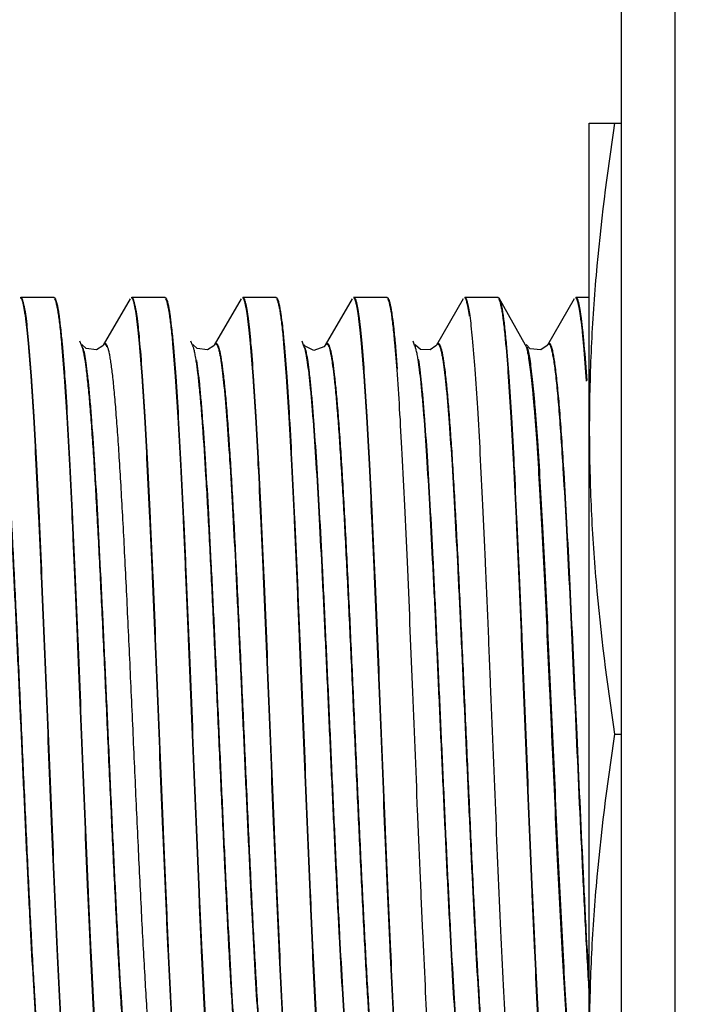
# Model space of a CAD drawing. Header units: inches. Extents: x 0.2 to 16.8, y 0.2 to 10.8.
# Tile 10 of 42: x 8.777 to 8.968, y 4.212 to 4.49. Entities that reach past the tile are written whole.
import ezdxf

# ---------------------------------------------------------------- set-up
doc = ezdxf.new("R2010")
doc.units = ezdxf.units.IN
doc.header["$LTSCALE"] = 0.935
doc.header["$MEASUREMENT"] = 0
doc.layers.get('0').update_dxf_attribs({"linetype": 'CONTINUOUS'})
doc.layers.add('DIMENSIONS', color=7, linetype='CONTINUOUS')
doc.styles.get("Standard").update_dxf_attribs({"font": 'txt', "width": 0.8})
doc.dimstyles.new('DIMSTYLE_1', dxfattribs={"dimtxt": 0.125, "dimasz": 0.18, "dimexe": 0.18, "dimexo": 0.0625, "dimgap": 0.09, "dimtad": 0, "dimtih": 1, "dimtoh": 1, "dimdec": 3, "dimzin": 4, "dimdsep": 46, "dimtxsty": 'STANDARD', "dimblk": '_FILLED', "dimblk1": '_FILLED', "dimblk2": '_FILLED', "dimcen": 0.09, "dimadec": 0, "dimazin": 0, "dimtp": 0.01, "dimtm": 0.01, "dimtfac": 1, "dimtdec": 3, "dimtofl": 0, "dimtmove": 0, "dimatfit": 3, "dimldrblk": '_FILLED', "dimfxl": 1, "dimtolj": 1, "dimtzin": 4, "dimarcsym": 0})

# ---------------------------------------------------------------- blocks, each defined once
blk = doc.blocks.new('*D23')
at = {"layer": 'DIMENSIONS', "color": 2, "linetype": 'CONTINUOUS'}
for p, q in [((8.6575, 5.3208), (8.6575, 5.08797)), ((8.6575, 5.08797), (8.44252, 4.92306)), ((8.44252, 4.92306), (8.44252, 2.62067))]:
    blk.add_line(p, q, dxfattribs=at)
at = {"layer": 'DIMENSIONS', "color": 2, "linetype": 'CONTINUOUS', "insert": (8.38002, 2.55817), "char_height": 0.125, "width": 1.225, "attachment_point": 3, "rotation": 90, "line_spacing_factor": 0.9}
blk.add_mtext('.403{\\Ftxt.shx;\\W1.000000;\\H0.125000; }[10.22]', dxfattribs=at)
blk = doc.blocks.new('_FILLED')
at = {"color": 0, "linetype": 'BYBLOCK'}
blk.add_solid([(0, 0), (-1, 0.1736), (-1, -0.1736)], dxfattribs=at)

msp = doc.modelspace()

# ---------------------------------------------------------------- linework, layer by layer
at = {"color": 7, "linetype": 'CONTINUOUS'}
for p, q in [((8.94661, 3.14341), (8.94661, 8.18241)), ((8.96177, 3.16341), (8.96177, 8.16241)), ((8.93758, 4.46041), (8.94661, 4.46041)), ((8.93758, 4.11641), (8.93758, 4.46041)), ((8.77755, 4.41141), (8.78686, 4.41141)), ((8.78686, 4.41141), (8.78721, 4.41111)), ((8.78721, 4.41111), (8.78734, 4.41085)), ((8.80832, 4.41097), (8.80077, 4.39793)), ((8.8088, 4.41141), (8.81811, 4.41141)), ((8.81811, 4.41141), (8.81846, 4.41111)), ((8.81846, 4.41111), (8.81859, 4.41085)), ((8.83957, 4.41097), (8.83202, 4.39793)), ((8.84005, 4.41141), (8.84936, 4.41141)), ((8.84936, 4.41141), (8.84971, 4.41111)), ((8.84971, 4.41111), (8.84984, 4.41085)), ((8.87082, 4.41097), (8.86327, 4.39793)), ((8.8713, 4.41141), (8.88061, 4.41141)), ((8.88061, 4.41141), (8.88096, 4.41111)), ((8.88096, 4.41111), (8.8811, 4.41082)), ((8.90207, 4.41097), (8.89452, 4.39793)), ((8.90255, 4.41141), (8.91186, 4.41141)), ((8.91186, 4.41141), (8.91221, 4.41111)), ((8.91962, 4.39794), (8.91221, 4.41111)), ((8.91221, 4.41111), (8.91234, 4.41085)), ((8.93333, 4.41097), (8.92578, 4.39793)), ((8.9338, 4.41141), (8.93758, 4.41141)), ((8.78898, 4.3989), (8.78903, 4.39837)), ((8.78913, 4.39892), (8.78917, 4.39838)), ((8.79463, 4.39793), (8.79421, 4.39901)), ((8.80078, 4.39794), (8.80066, 4.39776)), ((8.82023, 4.3989), (8.82028, 4.39837)), ((8.82038, 4.39892), (8.82042, 4.39838)), ((8.82588, 4.39793), (8.82546, 4.39901)), ((8.83203, 4.39794), (8.83191, 4.39776)), ((8.85149, 4.39878), (8.85153, 4.39835)), ((8.85164, 4.3988), (8.85168, 4.39836)), ((8.85713, 4.39793), (8.85671, 4.39901)), ((8.85733, 4.39796), (8.85726, 4.39807)), ((8.8634, 4.39806), (8.86288, 4.39743)), ((8.88275, 4.39866), (8.88338, 4.39101)), ((8.8829, 4.39866), (8.88351, 4.39115)), ((8.88838, 4.39793), (8.88796, 4.39901)), ((8.89453, 4.39794), (8.89438, 4.39772)), ((8.91399, 4.39878), (8.91403, 4.39837)), ((8.91414, 4.39879), (8.91417, 4.39839)), ((8.92578, 4.39795), (8.92567, 4.39778)), ((8.92578, 4.39795), (8.92578, 4.39793)), ((8.94471, 4.28841), (8.94661, 4.28841))]:
    msp.add_line(p, q, dxfattribs=at)
at = {"color": 9, "linetype": 'CONTINUOUS'}
for p, q in [((8.79501, 4.39696), (8.79463, 4.39793)), ((8.83203, 4.39794), (8.83215, 4.39811)), ((8.85745, 4.39713), (8.85713, 4.39793)), ((8.91995, 4.39713), (8.91962, 4.39794)), ((8.93398, 4.28825), (8.93355, 4.29764)), ((8.93412, 4.28826), (8.93369, 4.29778))]:
    msp.add_line(p, q, dxfattribs=at)
at = {"color": 7, "linetype": 'CONTINUOUS'}
for points in [[(8.80066, 4.39776), (8.79887, 4.39656), (8.79593, 4.39694), (8.79476, 4.39808)], [(8.83191, 4.39776), (8.83011, 4.39656), (8.82717, 4.39695), (8.82601, 4.39808)], [(8.86288, 4.39743), (8.86008, 4.39642), (8.85756, 4.39766), (8.85733, 4.39796)], [(8.89438, 4.39772), (8.8928, 4.39662), (8.89009, 4.39673), (8.88863, 4.39789), (8.88851, 4.39806)], [(8.92567, 4.39778), (8.92393, 4.39658), (8.92097, 4.39693), (8.91976, 4.39808)]]:
    msp.add_lwpolyline(points, dxfattribs=at)
for points, knots in [([(8.94471, 4.46041), (8.94251, 4.44618), (8.93981, 4.42473), (8.93791, 4.39599), (8.93758, 4.38161), (8.93758, 4.37441)], [0, 0, 0, 0, 0.500357, 0.750239, 1, 1, 1, 1]), ([(8.77898, 4.40525), (8.77892, 4.40572), (8.7788, 4.4066), (8.77861, 4.40781), (8.77841, 4.40885), (8.77822, 4.4097), (8.77803, 4.41036), (8.77786, 4.4108), (8.77772, 4.41105), (8.77763, 4.41117), (8.77753, 4.41125), (8.77745, 4.41127), (8.77742, 4.41127)], [0, 0, 0, 0, 0.223049, 0.41756, 0.583461, 0.720751, 0.829578, 0.910449, 0.940862, 0.965124, 0.984186, 1, 1, 1, 1]), ([(8.77912, 4.4054), (8.779, 4.40625), (8.77883, 4.40745), (8.77856, 4.40893), (8.77837, 4.40977), (8.77819, 4.41044), (8.77802, 4.41088), (8.77788, 4.41115), (8.77777, 4.41131), (8.77766, 4.4114), (8.77759, 4.41141)], [0, 0, 0, 0, 0.411665, 0.57635, 0.713567, 0.823439, 0.906386, 0.938134, 0.963808, 1, 1, 1, 1]), ([(8.78708, 4.41097), (8.78718, 4.41079), (8.78736, 4.41033), (8.78759, 4.4095), (8.78782, 4.40839), (8.78805, 4.40701), (8.78828, 4.40535), (8.78862, 4.40263), (8.78884, 4.40044), (8.78898, 4.3989)], [0, 0, 0, 0, 0.049236, 0.119854, 0.212281, 0.326601, 0.462773, 0.620663, 1, 1, 1, 1]), ([(8.78734, 4.41085), (8.78743, 4.41064), (8.78759, 4.41012), (8.78781, 4.40922), (8.78803, 4.40809), (8.78835, 4.40609), (8.78873, 4.40301), (8.78899, 4.40038), (8.78913, 4.39892)], [0, 0, 0, 0, 0.057003, 0.133388, 0.229342, 0.344882, 0.6344, 1, 1, 1, 1]), ([(8.81023, 4.40525), (8.81017, 4.40572), (8.81005, 4.4066), (8.80986, 4.40781), (8.80966, 4.40885), (8.80947, 4.4097), (8.80928, 4.41036), (8.80911, 4.4108), (8.80897, 4.41105), (8.80888, 4.41117), (8.80878, 4.41125), (8.8087, 4.41127), (8.80867, 4.41127)], [0, 0, 0, 0, 0.223061, 0.417583, 0.583494, 0.720793, 0.829626, 0.910497, 0.940907, 0.965161, 0.984209, 1, 1, 1, 1]), ([(8.81037, 4.4054), (8.81025, 4.40625), (8.81008, 4.40745), (8.80981, 4.40893), (8.80962, 4.40977), (8.80944, 4.41044), (8.80927, 4.41088), (8.80913, 4.41115), (8.80902, 4.41131), (8.80891, 4.4114), (8.80884, 4.41141)], [0, 0, 0, 0, 0.411683, 0.576377, 0.713601, 0.823479, 0.906426, 0.938171, 0.963839, 1, 1, 1, 1]), ([(8.81833, 4.41097), (8.81843, 4.41079), (8.81861, 4.41033), (8.81883, 4.4095), (8.81907, 4.40839), (8.8193, 4.40701), (8.81953, 4.40536), (8.81987, 4.40263), (8.82009, 4.40044), (8.82023, 4.3989)], [0, 0, 0, 0, 0.049208, 0.119806, 0.212222, 0.32654, 0.462716, 0.620618, 1, 1, 1, 1]), ([(8.81859, 4.41085), (8.81868, 4.41064), (8.81884, 4.41012), (8.81906, 4.40922), (8.81928, 4.40809), (8.8196, 4.40609), (8.81998, 4.40301), (8.82024, 4.40038), (8.82038, 4.39892)], [0, 0, 0, 0, 0.056997, 0.133378, 0.22933, 0.344871, 0.634392, 1, 1, 1, 1]), ([(8.84148, 4.40525), (8.84142, 4.40572), (8.8413, 4.4066), (8.84111, 4.40781), (8.84091, 4.40885), (8.84072, 4.4097), (8.84053, 4.41036), (8.84036, 4.4108), (8.84022, 4.41105), (8.84013, 4.41117), (8.84003, 4.41125), (8.83995, 4.41127), (8.83992, 4.41127)], [0, 0, 0, 0, 0.22305, 0.417562, 0.583464, 0.720754, 0.829582, 0.910453, 0.940866, 0.965127, 0.984188, 1, 1, 1, 1]), ([(8.84162, 4.4054), (8.8415, 4.40625), (8.84133, 4.40745), (8.84106, 4.40893), (8.84087, 4.40977), (8.84069, 4.41044), (8.84052, 4.41088), (8.84038, 4.41115), (8.84027, 4.41131), (8.84016, 4.4114), (8.84009, 4.41141)], [0, 0, 0, 0, 0.411666, 0.576352, 0.71357, 0.823442, 0.906389, 0.938137, 0.963811, 1, 1, 1, 1]), ([(8.84958, 4.41097), (8.84968, 4.41079), (8.84986, 4.41033), (8.85009, 4.40949), (8.85032, 4.40837), (8.85056, 4.40697), (8.85079, 4.40531), (8.85113, 4.40255), (8.85135, 4.40034), (8.85149, 4.39878)], [0, 0, 0, 0, 0.049044, 0.11953, 0.211886, 0.326191, 0.462402, 0.620378, 1, 1, 1, 1]), ([(8.84984, 4.41085), (8.84993, 4.41064), (8.85009, 4.41012), (8.85031, 4.40921), (8.85053, 4.40806), (8.85085, 4.40605), (8.85124, 4.40294), (8.8515, 4.40028), (8.85164, 4.3988)], [0, 0, 0, 0, 0.056831, 0.133099, 0.228989, 0.344516, 0.634145, 1, 1, 1, 1]), ([(8.87273, 4.40525), (8.87267, 4.40572), (8.87255, 4.4066), (8.87236, 4.40781), (8.87216, 4.40885), (8.87197, 4.4097), (8.87178, 4.41036), (8.87161, 4.4108), (8.87147, 4.41105), (8.87138, 4.41117), (8.87128, 4.41125), (8.8712, 4.41127), (8.87117, 4.41127)], [0, 0, 0, 0, 0.22304, 0.417542, 0.583434, 0.720717, 0.829539, 0.91041, 0.940826, 0.965094, 0.984168, 1, 1, 1, 1]), ([(8.87287, 4.4054), (8.87275, 4.40625), (8.87258, 4.40745), (8.87231, 4.40893), (8.87212, 4.40977), (8.87194, 4.41044), (8.87177, 4.41088), (8.87163, 4.41115), (8.87152, 4.41131), (8.87141, 4.4114), (8.87134, 4.41141)], [0, 0, 0, 0, 0.41165, 0.576328, 0.713539, 0.823407, 0.906353, 0.938104, 0.963783, 1, 1, 1, 1]), ([(8.88083, 4.41097), (8.88093, 4.41079), (8.88111, 4.41033), (8.88134, 4.40948), (8.88157, 4.40835), (8.88181, 4.40694), (8.88205, 4.40525), (8.88239, 4.40246), (8.88261, 4.40023), (8.88275, 4.39866)], [0, 0, 0, 0, 0.048835, 0.119173, 0.211456, 0.325774, 0.462089, 0.620179, 1, 1, 1, 1]), ([(8.8811, 4.41082), (8.88119, 4.4106), (8.88136, 4.41007), (8.88158, 4.40915), (8.8818, 4.40799), (8.88212, 4.40596), (8.8825, 4.40282), (8.88276, 4.40015), (8.8829, 4.39866)], [0, 0, 0, 0, 0.057401, 0.134098, 0.230269, 0.345936, 0.635307, 1, 1, 1, 1]), ([(8.90387, 4.4061), (8.90381, 4.4065), (8.9037, 4.40725), (8.90352, 4.4083), (8.90334, 4.40919), (8.90316, 4.40992), (8.90299, 4.41049), (8.90283, 4.41087), (8.9027, 4.41108), (8.90259, 4.41121), (8.90249, 4.41127), (8.90242, 4.41127)], [0, 0, 0, 0, 0.222169, 0.41592, 0.581224, 0.718137, 0.826885, 0.908098, 0.938913, 0.963786, 1, 1, 1, 1]), ([(8.904, 4.40624), (8.9039, 4.40698), (8.90374, 4.40801), (8.90349, 4.40927), (8.90332, 4.41), (8.90314, 4.41057), (8.90299, 4.41095), (8.90287, 4.41118), (8.90276, 4.41132), (8.90266, 4.4114), (8.90259, 4.41141)], [0, 0, 0, 0, 0.408964, 0.572802, 0.709571, 0.81946, 0.902981, 0.935273, 0.961692, 1, 1, 1, 1]), ([(8.91208, 4.41097), (8.91218, 4.41079), (8.91236, 4.41033), (8.91259, 4.40949), (8.91282, 4.40837), (8.91306, 4.40697), (8.91329, 4.4053), (8.91363, 4.40254), (8.91385, 4.40034), (8.91399, 4.39878)], [0, 0, 0, 0, 0.04902, 0.119475, 0.211805, 0.326097, 0.46231, 0.620303, 1, 1, 1, 1]), ([(8.91234, 4.41085), (8.91243, 4.41064), (8.91259, 4.41013), (8.91281, 4.40922), (8.91303, 4.40807), (8.91325, 4.40668), (8.91348, 4.40504), (8.91379, 4.40239), (8.914, 4.40028), (8.91414, 4.39879)], [0, 0, 0, 0, 0.056653, 0.132781, 0.228582, 0.344076, 0.479209, 0.63382, 1, 1, 1, 1]), ([(8.93523, 4.40525), (8.93517, 4.40572), (8.93505, 4.4066), (8.93485, 4.40781), (8.93466, 4.40885), (8.93447, 4.4097), (8.93428, 4.41036), (8.93411, 4.4108), (8.93397, 4.41105), (8.93386, 4.4112), (8.93374, 4.41127), (8.93367, 4.41127)], [0, 0, 0, 0, 0.223254, 0.417948, 0.584009, 0.721433, 0.830361, 0.911288, 0.941705, 0.965946, 1, 1, 1, 1]), ([(8.93537, 4.4054), (8.93525, 4.40625), (8.93508, 4.40745), (8.93481, 4.40893), (8.93462, 4.40977), (8.93443, 4.41044), (8.93427, 4.41088), (8.93413, 4.41115), (8.93402, 4.41131), (8.93391, 4.4114), (8.93384, 4.41141)], [0, 0, 0, 0, 0.411754, 0.57648, 0.713733, 0.82363, 0.90658, 0.938314, 0.963958, 1, 1, 1, 1]), ([(8.79072, 4.17844), (8.79044, 4.18155), (8.78991, 4.1885), (8.7892, 4.19993), (8.78848, 4.21329), (8.78748, 4.23405), (8.78627, 4.26236), (8.78487, 4.29739), (8.78367, 4.32662), (8.78268, 4.34884), (8.78196, 4.36377), (8.78124, 4.37706), (8.78052, 4.38842), (8.7799, 4.39656), (8.77938, 4.40193), (8.77912, 4.40422), (8.77898, 4.40525)], [0, 0, 0, 0, 0.041203, 0.092016, 0.151308, 0.217827, 0.366612, 0.525542, 0.680903, 0.75301, 0.819292, 0.8783, 0.928784, 0.969624, 0.986167, 1, 1, 1, 1]), ([(8.79087, 4.17846), (8.79059, 4.18156), (8.79006, 4.18849), (8.78934, 4.1999), (8.78862, 4.21325), (8.78762, 4.23401), (8.78641, 4.26233), (8.78501, 4.2974), (8.78381, 4.32666), (8.78282, 4.34891), (8.7821, 4.36386), (8.78137, 4.37716), (8.78066, 4.38854), (8.78003, 4.39669), (8.77952, 4.40207), (8.77925, 4.40436), (8.77912, 4.4054)], [0, 0, 0, 0, 0.041066, 0.091769, 0.150982, 0.217447, 0.366202, 0.525182, 0.680642, 0.752807, 0.819146, 0.878206, 0.928734, 0.969606, 0.98616, 1, 1, 1, 1]), ([(8.82197, 4.17844), (8.82169, 4.18155), (8.82116, 4.18849), (8.82045, 4.19993), (8.81973, 4.21328), (8.81901, 4.22826), (8.81828, 4.24455), (8.8173, 4.26782), (8.81612, 4.29739), (8.81492, 4.32662), (8.81393, 4.34884), (8.81321, 4.36377), (8.81249, 4.37706), (8.81177, 4.38842), (8.81115, 4.39656), (8.81063, 4.40193), (8.81037, 4.40422), (8.81023, 4.40525)], [0, 0, 0, 0, 0.041197, 0.092005, 0.151295, 0.217812, 0.290099, 0.366596, 0.525527, 0.680892, 0.753002, 0.819286, 0.878296, 0.928782, 0.969623, 0.986167, 1, 1, 1, 1]), ([(8.82212, 4.17845), (8.82184, 4.18155), (8.82131, 4.18848), (8.82059, 4.1999), (8.81987, 4.21324), (8.81915, 4.22822), (8.81842, 4.2445), (8.81744, 4.2678), (8.81626, 4.29739), (8.81506, 4.32665), (8.81407, 4.3489), (8.81335, 4.36385), (8.81262, 4.37716), (8.81191, 4.38854), (8.81128, 4.39669), (8.81077, 4.40207), (8.8105, 4.40436), (8.81037, 4.4054)], [0, 0, 0, 0, 0.04106, 0.091759, 0.150968, 0.217431, 0.289692, 0.366185, 0.525167, 0.680632, 0.752799, 0.81914, 0.878203, 0.928732, 0.969605, 0.98616, 1, 1, 1, 1]), ([(8.85322, 4.17844), (8.85294, 4.18155), (8.85241, 4.18849), (8.8517, 4.19993), (8.85098, 4.21328), (8.85026, 4.22826), (8.84953, 4.24455), (8.84855, 4.26782), (8.84737, 4.29739), (8.84617, 4.32662), (8.84518, 4.34884), (8.84446, 4.36377), (8.84374, 4.37706), (8.84302, 4.38842), (8.8424, 4.39656), (8.84188, 4.40193), (8.84162, 4.40422), (8.84148, 4.40525)], [0, 0, 0, 0, 0.041198, 0.092006, 0.151296, 0.217813, 0.2901, 0.366597, 0.525528, 0.680893, 0.753002, 0.819286, 0.878297, 0.928782, 0.969623, 0.986167, 1, 1, 1, 1]), ([(8.85337, 4.17845), (8.85309, 4.18155), (8.85256, 4.18848), (8.85184, 4.1999), (8.85112, 4.21324), (8.8504, 4.22822), (8.84967, 4.24451), (8.84869, 4.2678), (8.84751, 4.29739), (8.84631, 4.32666), (8.84532, 4.3489), (8.8446, 4.36385), (8.84387, 4.37716), (8.84316, 4.38854), (8.84253, 4.39669), (8.84202, 4.40207), (8.84175, 4.40436), (8.84162, 4.4054)], [0, 0, 0, 0, 0.041061, 0.09176, 0.150969, 0.217433, 0.289693, 0.366187, 0.525168, 0.680633, 0.7528, 0.819141, 0.878203, 0.928732, 0.969605, 0.98616, 1, 1, 1, 1]), ([(8.88447, 4.17844), (8.88419, 4.18154), (8.88366, 4.18849), (8.88295, 4.19992), (8.88223, 4.21328), (8.88151, 4.22826), (8.88078, 4.24454), (8.8798, 4.26782), (8.87862, 4.29739), (8.87742, 4.32662), (8.87643, 4.34884), (8.87571, 4.36377), (8.87499, 4.37706), (8.87427, 4.38842), (8.87365, 4.39656), (8.87313, 4.40193), (8.87287, 4.40422), (8.87273, 4.40525)], [0, 0, 0, 0, 0.041195, 0.092001, 0.151289, 0.217804, 0.290091, 0.366588, 0.525521, 0.680887, 0.752998, 0.819283, 0.878295, 0.928781, 0.969623, 0.986167, 1, 1, 1, 1]), ([(8.88462, 4.17845), (8.88434, 4.18155), (8.88381, 4.18848), (8.88309, 4.19989), (8.88237, 4.21324), (8.88165, 4.22821), (8.88092, 4.2445), (8.87994, 4.26779), (8.87876, 4.29739), (8.87756, 4.32665), (8.87657, 4.3489), (8.87585, 4.36385), (8.87513, 4.37716), (8.87441, 4.38854), (8.87378, 4.39669), (8.87327, 4.40207), (8.873, 4.40436), (8.87287, 4.4054)], [0, 0, 0, 0, 0.041058, 0.091754, 0.150962, 0.217424, 0.289684, 0.366177, 0.52516, 0.680627, 0.752795, 0.819138, 0.878201, 0.928731, 0.969605, 0.98616, 1, 1, 1, 1]), ([(8.91558, 4.18178), (8.91531, 4.18512), (8.91479, 4.19248), (8.91409, 4.20446), (8.91338, 4.21821), (8.91239, 4.23922), (8.9112, 4.26751), (8.91004, 4.29654), (8.90908, 4.31992), (8.90837, 4.3367), (8.90765, 4.35246), (8.90694, 4.36687), (8.90623, 4.37961), (8.90553, 4.39043), (8.90491, 4.39814), (8.9044, 4.40316), (8.90414, 4.40528), (8.904, 4.40624)], [0, 0, 0, 0, 0.0447, 0.098443, 0.160145, 0.228482, 0.37922, 0.538001, 0.616232, 0.691487, 0.762164, 0.82679, 0.883981, 0.932563, 0.97149, 0.987089, 1, 1, 1, 1]), ([(8.93679, 4.38779), (8.93656, 4.39115), (8.93621, 4.39586), (8.93566, 4.40168), (8.93538, 4.40414), (8.93523, 4.40525)], [0, 0, 0, 0, 0.576432, 0.808066, 1, 1, 1, 1]), ([(8.93693, 4.38793), (8.9367, 4.39129), (8.93635, 4.396), (8.93579, 4.40182), (8.93551, 4.40428), (8.93537, 4.4054)], [0, 0, 0, 0, 0.576432, 0.808066, 1, 1, 1, 1]), ([(8.78903, 4.39837), (8.78931, 4.39528), (8.78984, 4.38836), (8.79055, 4.37697), (8.79128, 4.36364), (8.792, 4.34866), (8.79273, 4.33237), (8.79371, 4.30907), (8.7949, 4.27944), (8.79609, 4.25014), (8.79709, 4.22787), (8.79781, 4.21289), (8.79853, 4.19956), (8.79925, 4.18817), (8.79987, 4.18), (8.80039, 4.17462), (8.80066, 4.17233), (8.80079, 4.17129)], [0, 0, 0, 0, 0.040917, 0.091501, 0.150625, 0.217033, 0.289265, 0.365755, 0.52479, 0.680359, 0.752586, 0.818987, 0.878104, 0.928679, 0.969586, 0.986152, 1, 1, 1, 1]), ([(8.78917, 4.39838), (8.78945, 4.39529), (8.78998, 4.38835), (8.7907, 4.37694), (8.79142, 4.3636), (8.79214, 4.34862), (8.79287, 4.33233), (8.79385, 4.30904), (8.79503, 4.27945), (8.79623, 4.25018), (8.79722, 4.22793), (8.79795, 4.21298), (8.79867, 4.19967), (8.79938, 4.18829), (8.80001, 4.18014), (8.80053, 4.17476), (8.80079, 4.17247), (8.80093, 4.17143)], [0, 0, 0, 0, 0.041054, 0.091747, 0.150953, 0.217414, 0.289673, 0.366166, 0.52515, 0.68062, 0.75279, 0.819133, 0.878198, 0.928729, 0.969604, 0.986159, 1, 1, 1, 1]), ([(8.82028, 4.39837), (8.82056, 4.39528), (8.82109, 4.38836), (8.8218, 4.37697), (8.82253, 4.36364), (8.82325, 4.34866), (8.82398, 4.33237), (8.82496, 4.30907), (8.82615, 4.27944), (8.82734, 4.25014), (8.82834, 4.22787), (8.82906, 4.21289), (8.82978, 4.19956), (8.8305, 4.18817), (8.83112, 4.18), (8.83164, 4.17462), (8.83191, 4.17233), (8.83204, 4.17129)], [0, 0, 0, 0, 0.040916, 0.0915, 0.150625, 0.217032, 0.289264, 0.365754, 0.524789, 0.680359, 0.752586, 0.818987, 0.878104, 0.928679, 0.969586, 0.986152, 1, 1, 1, 1]), ([(8.82042, 4.39838), (8.8207, 4.39529), (8.82123, 4.38835), (8.82195, 4.37694), (8.82267, 4.3636), (8.82339, 4.34862), (8.82412, 4.33233), (8.8251, 4.30904), (8.82628, 4.27945), (8.82748, 4.25018), (8.82847, 4.22793), (8.8292, 4.21298), (8.82992, 4.19967), (8.83063, 4.18829), (8.83126, 4.18014), (8.83178, 4.17476), (8.83204, 4.17247), (8.83218, 4.17143)], [0, 0, 0, 0, 0.041054, 0.091747, 0.150952, 0.217413, 0.289672, 0.366165, 0.52515, 0.680619, 0.752789, 0.819133, 0.878198, 0.928729, 0.969604, 0.986159, 1, 1, 1, 1]), ([(8.85153, 4.39835), (8.85181, 4.39526), (8.85234, 4.38834), (8.85306, 4.37694), (8.85378, 4.36361), (8.8545, 4.34863), (8.85523, 4.33234), (8.85621, 4.30904), (8.8574, 4.27942), (8.85859, 4.25013), (8.85959, 4.22785), (8.86031, 4.21288), (8.86103, 4.19956), (8.86175, 4.18817), (8.86237, 4.18), (8.86289, 4.17462), (8.86316, 4.17233), (8.86329, 4.17129)], [0, 0, 0, 0, 0.04094, 0.091543, 0.150682, 0.217099, 0.289336, 0.365826, 0.524852, 0.680404, 0.752622, 0.819013, 0.878121, 0.928688, 0.969589, 0.986153, 1, 1, 1, 1]), ([(8.85168, 4.39836), (8.85196, 4.39526), (8.85248, 4.38833), (8.8532, 4.37691), (8.85392, 4.36357), (8.85464, 4.34859), (8.85537, 4.3323), (8.85635, 4.30901), (8.85754, 4.27942), (8.85873, 4.25016), (8.85972, 4.22792), (8.86045, 4.21297), (8.86117, 4.19966), (8.86188, 4.18829), (8.86251, 4.18013), (8.86303, 4.17476), (8.86329, 4.17247), (8.86343, 4.17143)], [0, 0, 0, 0, 0.041078, 0.09179, 0.15101, 0.21748, 0.289743, 0.366237, 0.525213, 0.680665, 0.752825, 0.819159, 0.878215, 0.928738, 0.969607, 0.986161, 1, 1, 1, 1]), ([(8.91403, 4.39837), (8.91431, 4.39529), (8.91484, 4.38837), (8.91555, 4.37698), (8.91628, 4.36365), (8.917, 4.34867), (8.91773, 4.33238), (8.91871, 4.30907), (8.91989, 4.27945), (8.92109, 4.25015), (8.92209, 4.22787), (8.92281, 4.2129), (8.92353, 4.19957), (8.92425, 4.18817), (8.92487, 4.18), (8.92539, 4.17462), (8.92566, 4.17233), (8.92579, 4.17129)], [0, 0, 0, 0, 0.040912, 0.091491, 0.150613, 0.217018, 0.28925, 0.365739, 0.524776, 0.680349, 0.752579, 0.818982, 0.878101, 0.928678, 0.969586, 0.986152, 1, 1, 1, 1]), ([(8.91417, 4.39839), (8.91445, 4.39529), (8.91498, 4.38836), (8.9157, 4.37695), (8.91642, 4.36361), (8.91714, 4.34863), (8.91787, 4.33234), (8.91885, 4.30905), (8.92003, 4.27945), (8.92123, 4.25018), (8.92222, 4.22793), (8.92295, 4.21298), (8.92367, 4.19967), (8.92438, 4.18829), (8.92501, 4.18014), (8.92553, 4.17476), (8.92579, 4.17247), (8.92593, 4.17143)], [0, 0, 0, 0, 0.041049, 0.091738, 0.150941, 0.217399, 0.289657, 0.366151, 0.525137, 0.68061, 0.752782, 0.819128, 0.878195, 0.928728, 0.969604, 0.986159, 1, 1, 1, 1]), ([(8.88338, 4.39101), (8.88364, 4.38737), (8.88416, 4.37946), (8.88487, 4.36672), (8.88558, 4.35231), (8.88656, 4.33069), (8.88774, 4.30202), (8.88891, 4.27287), (8.88987, 4.24969), (8.89059, 4.2333), (8.8913, 4.21806), (8.89201, 4.20431), (8.89272, 4.19233), (8.89334, 4.18358), (8.89385, 4.17765), (8.8942, 4.17407), (8.89455, 4.17109), (8.89482, 4.16931), (8.89496, 4.16853)], [0, 0, 0, 0, 0.049018, 0.10672, 0.171922, 0.243226, 0.398072, 0.558256, 0.636127, 0.710322, 0.779259, 0.841503, 0.895716, 0.940806, 0.959617, 0.975806, 0.989293, 1, 1, 1, 1]), ([(8.93758, 4.37441), (8.93758, 4.36722), (8.93791, 4.35284), (8.93981, 4.3241), (8.94251, 4.30265), (8.94471, 4.28841)], [0, 0, 0, 0, 0.249761, 0.499643, 1, 1, 1, 1]), ([(8.94471, 4.28841), (8.94251, 4.27418), (8.93981, 4.25273), (8.93791, 4.22399), (8.93758, 4.20961), (8.93758, 4.20241)], [0, 0, 0, 0, 0.500357, 0.750239, 1, 1, 1, 1])]:
    msp.add_open_spline(points, degree=3, knots=knots, dxfattribs=at)
at = {"color": 9, "linetype": 'CONTINUOUS'}
for points, knots in [([(8.78423, 4.18304), (8.78405, 4.18415), (8.78372, 4.18664), (8.78328, 4.1908), (8.78283, 4.19578), (8.78219, 4.20392), (8.78143, 4.21578), (8.78054, 4.23174), (8.77964, 4.24958), (8.77875, 4.26872), (8.77786, 4.28853), (8.7771, 4.30514), (8.7765, 4.31826), (8.77604, 4.32778), (8.77559, 4.33697), (8.77514, 4.34576), (8.77468, 4.35407), (8.77423, 4.36183), (8.77378, 4.36897), (8.77333, 4.37543), (8.77288, 4.38116), (8.77243, 4.38613), (8.77204, 4.38977), (8.77172, 4.39226), (8.7715, 4.3938), (8.77127, 4.39512), (8.77105, 4.39621), (8.77083, 4.39708), (8.77063, 4.39766), (8.77047, 4.398), (8.77036, 4.39818), (8.77024, 4.39831), (8.77012, 4.39838), (8.77, 4.39839), (8.76987, 4.39833), (8.76976, 4.39822), (8.76969, 4.39812), (8.76966, 4.39806)], [0, 0, 0, 0, 0.015491, 0.034848, 0.057939, 0.084626, 0.147963, 0.222557, 0.305902, 0.395372, 0.487923, 0.580421, 0.625676, 0.669781, 0.712382, 0.753128, 0.791664, 0.827637, 0.86072, 0.890679, 0.917308, 0.940399, 0.95975, 0.96796, 0.975161, 0.981333, 0.986477, 0.990601, 0.993722, 0.99492, 0.995889, 0.996652, 0.997252, 0.997778, 0.998353, 0.999076, 1, 1, 1, 1]), ([(8.81025, 4.17861), (8.81021, 4.17855), (8.81014, 4.17845), (8.81003, 4.17833), (8.8099, 4.17827), (8.80976, 4.17829), (8.80964, 4.17838), (8.80952, 4.17853), (8.8094, 4.17873), (8.80923, 4.17913), (8.80903, 4.17978), (8.80879, 4.18075), (8.80856, 4.18197), (8.80822, 4.18408), (8.80782, 4.1873), (8.80735, 4.19186), (8.80688, 4.1973), (8.80641, 4.20357), (8.80594, 4.21062), (8.80547, 4.21838), (8.80499, 4.22678), (8.80452, 4.23575), (8.80405, 4.2452), (8.80357, 4.25504), (8.8031, 4.26518), (8.80246, 4.27905), (8.80168, 4.29643), (8.80075, 4.31691), (8.79981, 4.33634), (8.79901, 4.35155), (8.79836, 4.36267), (8.79789, 4.37003), (8.79742, 4.37665), (8.79695, 4.38245), (8.79648, 4.38739), (8.79602, 4.39143), (8.79561, 4.39421), (8.79527, 4.39594), (8.7951, 4.39665), (8.79501, 4.39696)], [0, 0, 0, 0, 0.000953, 0.00169, 0.002273, 0.002818, 0.003465, 0.004302, 0.005372, 0.006696, 0.010142, 0.014683, 0.02033, 0.027071, 0.043768, 0.06463, 0.089501, 0.118189, 0.150405, 0.185839, 0.224181, 0.265108, 0.30823, 0.353139, 0.399429, 0.446688, 0.542375, 0.636677, 0.726173, 0.807592, 0.844316, 0.877956, 0.9082, 0.934743, 0.957351, 0.975861, 0.99012, 0.995613, 1, 1, 1, 1]), ([(8.80822, 4.18537), (8.80807, 4.18654), (8.80777, 4.1891), (8.8072, 4.19508), (8.8065, 4.20408), (8.80571, 4.21653), (8.8049, 4.23091), (8.8041, 4.24685), (8.80329, 4.26391), (8.80249, 4.28163), (8.80168, 4.29953), (8.80087, 4.31713), (8.80007, 4.33396), (8.79927, 4.34956), (8.79846, 4.36351), (8.79777, 4.37393), (8.7972, 4.38116), (8.7968, 4.38566), (8.7964, 4.38951), (8.796, 4.39268), (8.79565, 4.39489), (8.79536, 4.39629), (8.79521, 4.39687), (8.79513, 4.39713)], [0, 0, 0, 0, 0.016642, 0.03642, 0.084932, 0.144238, 0.212721, 0.288603, 0.369786, 0.454117, 0.539324, 0.623095, 0.703191, 0.777466, 0.843876, 0.900714, 0.925036, 0.946388, 0.96466, 0.979748, 0.991553, 0.996199, 1, 1, 1, 1]), ([(8.80078, 4.39794), (8.80082, 4.398), (8.80089, 4.39811), (8.80102, 4.39823), (8.80116, 4.39828), (8.8013, 4.39824), (8.80143, 4.39812), (8.80155, 4.39795), (8.80167, 4.3977), (8.80175, 4.39751), (8.80179, 4.39741)], [0, 0, 0, 0, 0.134012, 0.23595, 0.316687, 0.396318, 0.495616, 0.626292, 0.793595, 1, 1, 1, 1]), ([(8.80091, 4.39808), (8.80095, 4.39814), (8.80102, 4.39825), (8.80114, 4.39836), (8.80127, 4.39842), (8.80141, 4.39839), (8.80153, 4.3983), (8.80165, 4.39814), (8.80177, 4.39793), (8.80194, 4.39752), (8.80215, 4.39684), (8.80239, 4.39583), (8.80262, 4.39458), (8.80296, 4.39241), (8.80338, 4.38909), (8.80385, 4.38441), (8.80432, 4.37883), (8.8048, 4.3724), (8.80528, 4.36518), (8.80575, 4.35724), (8.80623, 4.34866), (8.80671, 4.33951), (8.80719, 4.32988), (8.80767, 4.31986), (8.80815, 4.30954), (8.80879, 4.29548), (8.80958, 4.2779), (8.81053, 4.25727), (8.81133, 4.24067), (8.81199, 4.22817), (8.81247, 4.21959), (8.81294, 4.21165), (8.81342, 4.20443), (8.8139, 4.198), (8.81437, 4.19242), (8.81484, 4.18774), (8.81526, 4.18442), (8.8156, 4.18225), (8.81583, 4.181), (8.81607, 4.17999), (8.81625, 4.17941), (8.81634, 4.17917)], [0, 0, 0, 0, 0.000953, 0.001688, 0.002269, 0.002823, 0.00349, 0.004357, 0.005465, 0.006833, 0.010388, 0.015064, 0.02087, 0.027791, 0.044915, 0.066284, 0.091735, 0.121061, 0.153959, 0.190109, 0.229189, 0.270857, 0.314704, 0.360309, 0.407249, 0.455098, 0.551709, 0.646499, 0.735952, 0.777622, 0.816704, 0.852856, 0.885756, 0.915085, 0.940538, 0.961909, 0.979035, 0.985958, 0.991765, 0.996443, 1, 1, 1, 1]), ([(8.82696, 4.39349), (8.82687, 4.39402), (8.82671, 4.39498), (8.82645, 4.39625), (8.82622, 4.39711), (8.82603, 4.39763), (8.82593, 4.39784), (8.82588, 4.39793)], [0, 0, 0, 0, 0.351655, 0.635238, 0.850698, 0.933409, 1, 1, 1, 1]), ([(8.83215, 4.39811), (8.83221, 4.39818), (8.83232, 4.39828), (8.8325, 4.39826), (8.83261, 4.39819), (8.83272, 4.39806), (8.83284, 4.39788), (8.83295, 4.39765), (8.83311, 4.39723), (8.8333, 4.39657), (8.83352, 4.3956), (8.83374, 4.39441), (8.83388, 4.39355), (8.83395, 4.39308)], [0, 0, 0, 0, 0.046291, 0.065572, 0.087717, 0.115845, 0.151537, 0.195565, 0.248334, 0.380907, 0.550301, 0.756788, 1, 1, 1, 1]), ([(8.83216, 4.39808), (8.8322, 4.39814), (8.83226, 4.39824), (8.83238, 4.39836), (8.8325, 4.39841), (8.83263, 4.3984), (8.83275, 4.39832), (8.83287, 4.39819), (8.83298, 4.398), (8.83315, 4.39764), (8.83334, 4.39704), (8.83357, 4.39614), (8.83379, 4.39501), (8.83412, 4.39305), (8.83451, 4.39005), (8.83497, 4.3858), (8.83542, 4.38072), (8.83587, 4.37485), (8.83633, 4.36823), (8.83679, 4.36093), (8.83724, 4.35302), (8.8377, 4.34455), (8.83816, 4.3356), (8.83862, 4.32624), (8.83907, 4.31656), (8.83969, 4.30325), (8.84045, 4.28644), (8.84135, 4.26646), (8.84226, 4.24723), (8.84316, 4.2294), (8.84393, 4.21571), (8.84457, 4.20592), (8.84503, 4.19959), (8.84548, 4.19402), (8.84593, 4.18926), (8.84638, 4.18535), (8.84672, 4.18303), (8.8469, 4.18202)], [0, 0, 0, 0, 0.000928, 0.001651, 0.002226, 0.002756, 0.003371, 0.004157, 0.005158, 0.006396, 0.009617, 0.013867, 0.019161, 0.025493, 0.041214, 0.060893, 0.08438, 0.111516, 0.142067, 0.175746, 0.212265, 0.251334, 0.292631, 0.335783, 0.380416, 0.426155, 0.519407, 0.612347, 0.701789, 0.784726, 0.858269, 0.890748, 0.919994, 0.945732, 0.967741, 0.985874, 1, 1, 1, 1]), ([(8.87051, 4.18577), (8.87037, 4.18696), (8.87008, 4.18958), (8.8695, 4.19567), (8.86881, 4.20481), (8.86801, 4.2174), (8.86721, 4.23189), (8.86641, 4.2479), (8.8656, 4.265), (8.8648, 4.28272), (8.86399, 4.3006), (8.86319, 4.31814), (8.86238, 4.33487), (8.86158, 4.35036), (8.86078, 4.36417), (8.86009, 4.37446), (8.85952, 4.38159), (8.85912, 4.38601), (8.85872, 4.38978), (8.85832, 4.39286), (8.85797, 4.395), (8.85768, 4.39634), (8.85753, 4.39689), (8.85745, 4.39713)], [0, 0, 0, 0, 0.017012, 0.037279, 0.086708, 0.146777, 0.215912, 0.292278, 0.373788, 0.458293, 0.543507, 0.627131, 0.706948, 0.780797, 0.846687, 0.90291, 0.92688, 0.947881, 0.965799, 0.980521, 0.991943, 0.996391, 1, 1, 1, 1]), ([(8.87066, 4.18579), (8.87051, 4.18698), (8.87022, 4.1896), (8.86964, 4.19569), (8.86895, 4.20482), (8.86815, 4.2174), (8.86735, 4.23189), (8.86655, 4.24791), (8.86574, 4.26503), (8.86494, 4.28277), (8.86413, 4.30067), (8.86332, 4.31823), (8.86252, 4.33499), (8.86171, 4.3505), (8.86091, 4.36433), (8.86022, 4.37463), (8.85965, 4.38176), (8.85925, 4.38618), (8.85885, 4.38995), (8.85845, 4.39303), (8.8581, 4.39516), (8.8578, 4.3965), (8.85766, 4.39705), (8.85758, 4.39729)], [0, 0, 0, 0, 0.017063, 0.037259, 0.086576, 0.146573, 0.215671, 0.292035, 0.373568, 0.458118, 0.543392, 0.62708, 0.70696, 0.780862, 0.84679, 0.903028, 0.926996, 0.947989, 0.965891, 0.98059, 0.99198, 0.996411, 1, 1, 1, 1]), ([(8.86327, 4.39793), (8.86331, 4.398), (8.86338, 4.39811), (8.86352, 4.39823), (8.86366, 4.39828), (8.86381, 4.39823), (8.86394, 4.39811), (8.86407, 4.39791), (8.8642, 4.39765), (8.86428, 4.39744), (8.86431, 4.39733)], [0, 0, 0, 0, 0.132161, 0.231745, 0.310204, 0.388775, 0.488576, 0.620892, 0.790612, 1, 1, 1, 1]), ([(8.86341, 4.39807), (8.86344, 4.39814), (8.86352, 4.39825), (8.86365, 4.39837), (8.8638, 4.39842), (8.86395, 4.39837), (8.86408, 4.39825), (8.8642, 4.39805), (8.86433, 4.39779), (8.86441, 4.39758), (8.86445, 4.39747)], [0, 0, 0, 0, 0.132161, 0.231745, 0.310204, 0.388775, 0.488576, 0.620892, 0.790612, 1, 1, 1, 1]), ([(8.86431, 4.39733), (8.8644, 4.39708), (8.86457, 4.3965), (8.86478, 4.39553), (8.86501, 4.39433), (8.86532, 4.3923), (8.86571, 4.38925), (8.86615, 4.38497), (8.86659, 4.37991), (8.86703, 4.3741), (8.86748, 4.3676), (8.86809, 4.35769), (8.86885, 4.34399), (8.86973, 4.32631), (8.87061, 4.3074), (8.87149, 4.28786), (8.87238, 4.26834), (8.87326, 4.24946), (8.87414, 4.23185), (8.8749, 4.21822), (8.87551, 4.20838), (8.87596, 4.20193), (8.8764, 4.19618), (8.87684, 4.19118), (8.87728, 4.18697), (8.87767, 4.18398), (8.87798, 4.182), (8.8782, 4.18084), (8.87842, 4.1799), (8.87859, 4.17934), (8.87868, 4.17911)], [0, 0, 0, 0, 0.003604, 0.008186, 0.013755, 0.020303, 0.036273, 0.055962, 0.079226, 0.105911, 0.135804, 0.168638, 0.242045, 0.323835, 0.411304, 0.501645, 0.591932, 0.679213, 0.7607, 0.833712, 0.866295, 0.895922, 0.922345, 0.945322, 0.964688, 0.980324, 0.986709, 0.992121, 0.996552, 1, 1, 1, 1]), ([(8.86445, 4.39747), (8.86454, 4.39722), (8.8647, 4.39665), (8.86492, 4.39566), (8.86514, 4.39446), (8.86546, 4.39243), (8.86584, 4.38937), (8.86628, 4.38509), (8.86673, 4.38001), (8.86717, 4.37419), (8.86762, 4.36767), (8.86823, 4.35773), (8.86899, 4.34401), (8.86987, 4.32629), (8.87075, 4.30734), (8.87164, 4.28777), (8.87252, 4.26823), (8.87341, 4.24934), (8.87429, 4.23172), (8.87504, 4.2181), (8.87566, 4.20827), (8.87611, 4.20184), (8.87655, 4.19611), (8.87699, 4.19114), (8.87744, 4.18696), (8.87782, 4.18399), (8.87814, 4.18203), (8.87836, 4.18089), (8.87858, 4.17996), (8.87874, 4.17942), (8.87883, 4.17919)], [0, 0, 0, 0, 0.003609, 0.008198, 0.013777, 0.020338, 0.036341, 0.056072, 0.079385, 0.106128, 0.136086, 0.168988, 0.242544, 0.324486, 0.412098, 0.502561, 0.592934, 0.680256, 0.76173, 0.834665, 0.867185, 0.896734, 0.92306, 0.945922, 0.965159, 0.980652, 0.986959, 0.99229, 0.996637, 1, 1, 1, 1]), ([(8.8894, 4.39386), (8.88932, 4.39434), (8.88917, 4.39522), (8.88892, 4.39638), (8.88867, 4.39726), (8.88848, 4.39774), (8.88838, 4.39793)], [0, 0, 0, 0, 0.349195, 0.631706, 0.848072, 1, 1, 1, 1]), ([(8.89461, 4.39807), (8.89465, 4.39812), (8.89472, 4.39819), (8.89484, 4.39827), (8.89498, 4.39827), (8.89511, 4.39819), (8.89523, 4.39806), (8.89534, 4.39787), (8.89546, 4.39761), (8.89558, 4.3973), (8.8957, 4.39692), (8.89586, 4.3963), (8.89607, 4.39536), (8.8963, 4.39404), (8.89645, 4.39308), (8.89652, 4.39256)], [0, 0, 0, 0, 0.026953, 0.047911, 0.06647, 0.087477, 0.114481, 0.149228, 0.192532, 0.244802, 0.306261, 0.377043, 0.546859, 0.754604, 1, 1, 1, 1]), ([(8.89466, 4.39808), (8.89469, 4.39814), (8.89476, 4.39824), (8.89488, 4.39836), (8.895, 4.39842), (8.89513, 4.3984), (8.89526, 4.39832), (8.89537, 4.39819), (8.89548, 4.39799), (8.89565, 4.39763), (8.89585, 4.39701), (8.89608, 4.3961), (8.89631, 4.39495), (8.89664, 4.39296), (8.89703, 4.3899), (8.89749, 4.38558), (8.89794, 4.38041), (8.8984, 4.37443), (8.89886, 4.36771), (8.89932, 4.3603), (8.89979, 4.35226), (8.90025, 4.34366), (8.90071, 4.33458), (8.90117, 4.3251), (8.90163, 4.3153), (8.90225, 4.30185), (8.90302, 4.28488), (8.90393, 4.26476), (8.90484, 4.24546), (8.90575, 4.22766), (8.90654, 4.21404), (8.90718, 4.20436), (8.90764, 4.19815), (8.90809, 4.19273), (8.90855, 4.18815), (8.909, 4.18444), (8.90934, 4.18226), (8.90953, 4.18133)], [0, 0, 0, 0, 0.000938, 0.001668, 0.002246, 0.002779, 0.0034, 0.004197, 0.005213, 0.006468, 0.009736, 0.014043, 0.019405, 0.025824, 0.041773, 0.061739, 0.085556, 0.113051, 0.144005, 0.178118, 0.215087, 0.254607, 0.296352, 0.339945, 0.384996, 0.431117, 0.524986, 0.618293, 0.707772, 0.790364, 0.863144, 0.895073, 0.923662, 0.948639, 0.969776, 0.986936, 1, 1, 1, 1]), ([(8.93157, 4.20155), (8.9313, 4.20514), (8.93079, 4.21285), (8.92979, 4.23006), (8.92859, 4.25418), (8.92744, 4.27952), (8.92649, 4.30061), (8.92577, 4.31626), (8.92506, 4.33131), (8.92434, 4.34545), (8.92363, 4.35837), (8.92291, 4.36981), (8.9223, 4.37829), (8.92179, 4.38415), (8.92143, 4.3878), (8.92108, 4.39091), (8.92072, 4.39349), (8.92037, 4.3955), (8.9201, 4.39665), (8.91995, 4.39713)], [0, 0, 0, 0, 0.055037, 0.118293, 0.26395, 0.424725, 0.506566, 0.587066, 0.664495, 0.737238, 0.803764, 0.862607, 0.912599, 0.933938, 0.952664, 0.968683, 0.981941, 0.992391, 1, 1, 1, 1]), ([(8.92007, 4.39733), (8.92014, 4.39712), (8.92027, 4.39665), (8.92052, 4.39552), (8.92083, 4.39376), (8.92119, 4.39123), (8.92154, 4.38817), (8.9219, 4.38457), (8.9224, 4.37878), (8.92302, 4.37039), (8.92373, 4.35907), (8.92444, 4.34626), (8.92515, 4.33223), (8.92587, 4.31727), (8.92658, 4.30171), (8.92753, 4.2807), (8.92868, 4.25539), (8.92987, 4.23125), (8.93086, 4.21395), (8.93137, 4.20618), (8.93164, 4.20256)], [0, 0, 0, 0, 0.003377, 0.007463, 0.017755, 0.030848, 0.046694, 0.065242, 0.086403, 0.136041, 0.194542, 0.260757, 0.333242, 0.410475, 0.490865, 0.572695, 0.733795, 0.880306, 0.944192, 1, 1, 1, 1]), ([(8.93033, 4.3619), (8.93015, 4.36485), (8.9298, 4.37038), (8.92931, 4.37706), (8.92892, 4.38184), (8.92864, 4.38498), (8.92836, 4.3878), (8.92808, 4.39029), (8.9278, 4.39246), (8.92752, 4.39428), (8.92727, 4.39558), (8.92707, 4.39645), (8.92693, 4.39698), (8.92679, 4.39741), (8.92665, 4.39776), (8.92651, 4.39801), (8.92637, 4.39819), (8.92622, 4.39828), (8.92605, 4.39826), (8.9259, 4.39813), (8.92582, 4.39801), (8.92578, 4.39795)], [0, 0, 0, 0, 0.23692, 0.445262, 0.537867, 0.62231, 0.698265, 0.765516, 0.823926, 0.87337, 0.913739, 0.930499, 0.944971, 0.957164, 0.967108, 0.974876, 0.980656, 0.984925, 0.988756, 0.993516, 1, 1, 1, 1]), ([(8.93046, 4.36204), (8.93028, 4.36499), (8.92993, 4.37052), (8.92945, 4.3772), (8.92906, 4.38198), (8.92877, 4.38512), (8.92849, 4.38794), (8.92821, 4.39044), (8.92793, 4.3926), (8.92765, 4.39442), (8.92741, 4.39573), (8.92721, 4.3966), (8.92707, 4.39712), (8.92693, 4.39755), (8.92679, 4.3979), (8.92665, 4.39816), (8.92651, 4.39833), (8.92635, 4.39842), (8.92618, 4.3984), (8.92604, 4.39827), (8.92596, 4.39816), (8.92592, 4.39809)], [0, 0, 0, 0, 0.23692, 0.445262, 0.537867, 0.62231, 0.698265, 0.765516, 0.823926, 0.87337, 0.913739, 0.930499, 0.944971, 0.957164, 0.967108, 0.974876, 0.980656, 0.984925, 0.988756, 0.993516, 1, 1, 1, 1]), ([(8.78409, 4.1829), (8.78394, 4.18385), (8.78366, 4.18598), (8.78327, 4.18949), (8.78287, 4.19362), (8.78231, 4.20033), (8.78164, 4.21008), (8.78086, 4.22322), (8.78008, 4.23802), (8.77929, 4.25411), (8.7785, 4.27108), (8.77772, 4.28849), (8.77693, 4.3059), (8.77614, 4.32284), (8.77536, 4.33891), (8.77457, 4.35368), (8.77379, 4.36677), (8.77312, 4.37646), (8.77256, 4.38314), (8.77217, 4.38726), (8.77178, 4.39074), (8.77149, 4.39285), (8.77134, 4.39379)], [0, 0, 0, 0, 0.013688, 0.030428, 0.050129, 0.072698, 0.125981, 0.188846, 0.259569, 0.336423, 0.417516, 0.500714, 0.583855, 0.664805, 0.74157, 0.812203, 0.874773, 0.927698, 0.950179, 0.969815, 0.986467, 1, 1, 1, 1]), ([(8.8415, 4.17861), (8.84146, 4.17855), (8.8414, 4.17845), (8.84128, 4.17834), (8.84116, 4.17828), (8.84104, 4.17828), (8.84092, 4.17835), (8.8408, 4.17848), (8.84069, 4.17866), (8.84053, 4.179), (8.84033, 4.17958), (8.84011, 4.18045), (8.83989, 4.18155), (8.83966, 4.18286), (8.83944, 4.1844), (8.83912, 4.18687), (8.83873, 4.19049), (8.83828, 4.19543), (8.83784, 4.20115), (8.83739, 4.2076), (8.83694, 4.21471), (8.83648, 4.22244), (8.83603, 4.23072), (8.83558, 4.23948), (8.83513, 4.24865), (8.83468, 4.25815), (8.83407, 4.27124), (8.83332, 4.28783), (8.83242, 4.3076), (8.83153, 4.32673), (8.83064, 4.34458), (8.82975, 4.36056), (8.82899, 4.37245), (8.82835, 4.38063), (8.8279, 4.38565), (8.82746, 4.38985), (8.82713, 4.39237), (8.82696, 4.39349)], [0, 0, 0, 0, 0.00093, 0.001658, 0.002236, 0.002761, 0.003358, 0.004117, 0.005085, 0.006282, 0.009409, 0.013546, 0.018705, 0.024878, 0.032052, 0.040212, 0.059431, 0.082403, 0.108977, 0.138911, 0.171939, 0.207792, 0.246197, 0.286834, 0.329347, 0.37338, 0.418575, 0.510958, 0.603407, 0.692843, 0.776329, 0.851035, 0.914561, 0.941436, 0.964735, 0.984305, 1, 1, 1, 1]), ([(8.84015, 4.18105), (8.83999, 4.18182), (8.8397, 4.1836), (8.8393, 4.18663), (8.8389, 4.19033), (8.83849, 4.1947), (8.83809, 4.19969), (8.83753, 4.20751), (8.83684, 4.21858), (8.83604, 4.23319), (8.83523, 4.24928), (8.83443, 4.26643), (8.83362, 4.28416), (8.83282, 4.30201), (8.83201, 4.3195), (8.83121, 4.33615), (8.83041, 4.35151), (8.82961, 4.36519), (8.82892, 4.37535), (8.82835, 4.38236), (8.82795, 4.38669), (8.82755, 4.39037), (8.82725, 4.39259), (8.8271, 4.39359)], [0, 0, 0, 0, 0.011084, 0.025436, 0.042967, 0.06358, 0.087169, 0.113568, 0.174011, 0.243322, 0.319669, 0.400965, 0.48507, 0.569716, 0.65262, 0.731589, 0.804491, 0.869357, 0.924516, 0.94795, 0.968415, 0.9858, 1, 1, 1, 1]), ([(8.83395, 4.39308), (8.8341, 4.39207), (8.83439, 4.38984), (8.83478, 4.38616), (8.83518, 4.38185), (8.83573, 4.37492), (8.83641, 4.36491), (8.8372, 4.35148), (8.83798, 4.33641), (8.83877, 4.3201), (8.83956, 4.30297), (8.84035, 4.28545), (8.84114, 4.26801), (8.84193, 4.25109), (8.84272, 4.23513), (8.84351, 4.22055), (8.84429, 4.20772), (8.84497, 4.19828), (8.84553, 4.19185), (8.84593, 4.18795), (8.84632, 4.18469), (8.84661, 4.18274), (8.84676, 4.18188)], [0, 0, 0, 0, 0.014432, 0.031941, 0.052424, 0.075778, 0.130492, 0.194599, 0.266507, 0.344347, 0.426092, 0.509661, 0.592883, 0.673593, 0.749743, 0.819339, 0.880586, 0.93196, 0.953487, 0.972064, 0.987598, 1, 1, 1, 1]), ([(8.90246, 4.18119), (8.9023, 4.18199), (8.90201, 4.18384), (8.90161, 4.18696), (8.90121, 4.19076), (8.9008, 4.19522), (8.9004, 4.20031), (8.89984, 4.20824), (8.89914, 4.21943), (8.89834, 4.23417), (8.89754, 4.25036), (8.89674, 4.26758), (8.89593, 4.28535), (8.89512, 4.3032), (8.89432, 4.32064), (8.89352, 4.33722), (8.89271, 4.35248), (8.89191, 4.36602), (8.89122, 4.37605), (8.89065, 4.38294), (8.89025, 4.38717), (8.88985, 4.39074), (8.88955, 4.3929), (8.8894, 4.39386)], [0, 0, 0, 0, 0.011539, 0.026331, 0.044295, 0.065341, 0.089346, 0.116124, 0.177244, 0.247138, 0.323909, 0.405486, 0.489712, 0.574304, 0.656988, 0.735576, 0.80792, 0.872109, 0.92644, 0.949414, 0.96941, 0.98631, 1, 1, 1, 1]), ([(8.9026, 4.18132), (8.90244, 4.18213), (8.90214, 4.18397), (8.90174, 4.18709), (8.90134, 4.19088), (8.90094, 4.19533), (8.90054, 4.20041), (8.89997, 4.20833), (8.89928, 4.2195), (8.89848, 4.23423), (8.89768, 4.2504), (8.89687, 4.2676), (8.89607, 4.28535), (8.89526, 4.30319), (8.89446, 4.32063), (8.89366, 4.33721), (8.89286, 4.35248), (8.89206, 4.36602), (8.89137, 4.37606), (8.8908, 4.38297), (8.89039, 4.38722), (8.88999, 4.3908), (8.8897, 4.39297), (8.88954, 4.39393)], [0, 0, 0, 0, 0.011522, 0.026293, 0.044233, 0.065252, 0.089227, 0.115974, 0.177027, 0.246851, 0.323555, 0.405072, 0.48925, 0.573812, 0.656485, 0.735088, 0.807473, 0.871731, 0.926161, 0.949195, 0.969258, 0.986231, 1, 1, 1, 1]), ([(8.89652, 4.39256), (8.89667, 4.39151), (8.89696, 4.38918), (8.89753, 4.38367), (8.89821, 4.37528), (8.899, 4.36356), (8.89978, 4.34988), (8.90057, 4.33459), (8.90137, 4.31809), (8.90216, 4.30081), (8.90295, 4.28321), (8.90375, 4.26573), (8.90454, 4.24885), (8.90533, 4.23299), (8.90612, 4.21858), (8.9068, 4.20765), (8.90736, 4.1999), (8.90776, 4.19493), (8.90815, 4.19057), (8.90855, 4.18685), (8.90894, 4.18379), (8.90924, 4.18198), (8.90939, 4.18119)], [0, 0, 0, 0, 0.015081, 0.033246, 0.078373, 0.134332, 0.199595, 0.27251, 0.351184, 0.433541, 0.517465, 0.600765, 0.681249, 0.756858, 0.825604, 0.885685, 0.912007, 0.935607, 0.956309, 0.973998, 0.988587, 1, 1, 1, 1]), ([(8.93355, 4.29764), (8.93303, 4.30911), (8.93227, 4.32582), (8.93118, 4.34724), (8.93062, 4.35719), (8.93033, 4.3619)], [0, 0, 0, 0, 0.535339, 0.779747, 1, 1, 1, 1]), ([(8.93369, 4.29778), (8.93317, 4.30925), (8.9324, 4.32596), (8.93131, 4.34738), (8.93075, 4.35733), (8.93046, 4.36204)], [0, 0, 0, 0, 0.535339, 0.779747, 1, 1, 1, 1]), ([(8.93758, 4.21534), (8.93726, 4.22068), (8.93663, 4.23198), (8.93542, 4.25629), (8.93456, 4.27525), (8.93398, 4.28825)], [0, 0, 0, 0, 0.219914, 0.46533, 1, 1, 1, 1]), ([(8.93758, 4.21774), (8.93727, 4.22296), (8.93667, 4.23396), (8.93551, 4.25746), (8.93468, 4.27575), (8.93412, 4.28826)], [0, 0, 0, 0, 0.222218, 0.468006, 1, 1, 1, 1])]:
    msp.add_open_spline(points, degree=3, knots=knots, dxfattribs=at)

# ---------------------------------------------------------------- dimensions: what is measured, and where the dimension line sits
at = {"layer": 'DIMENSIONS', "color": 2, "linetype": 'CONTINUOUS'}
dim = msp.add_ordinate_dim(feature_location=(8.6574989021, 5.3207987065), offset=(-0.2149800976, -2.7001291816), dtype=0, origin=(9.0600318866, 5.3832987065), dimstyle='DIMSTYLE_1', dxfattribs=at)
dim.commit()
dim.dimension.update_dxf_attribs({"geometry": '*D23', "text_midpoint": (8.5769408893, 1.722170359)})

doc.saveas('drawing.dxf')
